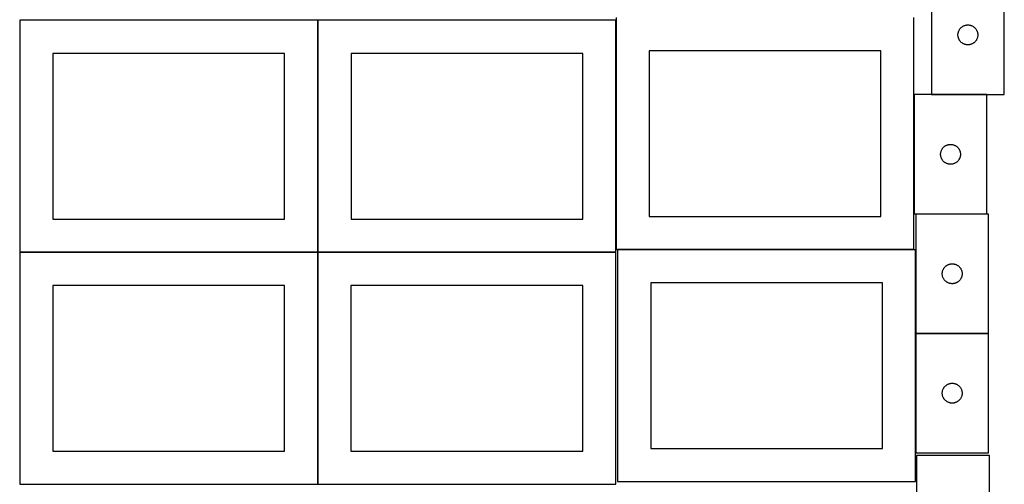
# Model space of a CAD drawing. Header units: millimetres. Extents: x 7 to 1493, y 7 to 2993.
# Tile 4 of 13: x 7 to 1493, y 1413 to 2114. Entities that reach past the tile are written whole.
import ezdxf

# ---------------------------------------------------------------- set-up
doc = ezdxf.new("R2010")
doc.units = ezdxf.units.MM
doc.layers.add('COMMON', color=5, linetype='CONTINUOUS', true_color=0x0000ff)
doc.layers.add('CUT', color=7, linetype='CONTINUOUS', true_color=0x000000)

msp = doc.modelspace()

# ---------------------------------------------------------------- linework, layer by layer
at = {"layer": 'COMMON'}
for p, q in [((456.781323, 1762.823825), (456.781323, 2112.823825)), ((906.981324, 1766.748824), (906.981324, 2112.823825)), ((1357.181324, 2000.504458), (1357.181324, 1820.504458)), ((1467.281325, 2000.604459), (1383.481931, 2000.604459)), ((456.524735, 1762.723825), (6.681322, 1762.723825)), ((456.624736, 1412.623824), (456.624736, 1762.623824)), ((906.724736, 1762.723825), (456.881323, 1762.723825)), ((1357.081324, 1766.648824), (909.574234, 1766.648824)), ((1359.674234, 1766.548823), (1359.674234, 1640.247744)), ((1359.674234, 1640.047743), (1359.674234, 1460.047743)), ((1469.774235, 1640.147744), (1359.774235, 1640.147744))]:
    msp.add_line(p, q, dxfattribs=at)
at = {"layer": 'CUT'}
for p, q in [((1383.481931, 2180.704459), (1383.481931, 2000.704459)), ((1493.481931, 2000.704459), (1493.481931, 2180.704459)), ((456.681322, 2112.823825), (6.681322, 2112.823825)), ((6.681322, 2112.823825), (6.681322, 1762.823825)), ((456.681322, 1762.823825), (456.681322, 2112.823825)), ((906.881323, 2112.823825), (456.881323, 2112.823825)), ((456.881323, 2112.823825), (456.881323, 1762.823825)), ((906.881323, 1762.823825), (906.881323, 2112.823825)), ((907.081324, 2116.748824), (907.081324, 1766.748824)), ((1357.081324, 1766.748824), (1357.081324, 2116.748824)), ((1424.587072, 2096.355377), (1424.896397, 2097.063174)), ((1424.896397, 2097.063174), (1425.241749, 2097.75411)), ((1425.241749, 2097.75411), (1425.622212, 2098.426351)), ((1425.622212, 2098.426351), (1426.036776, 2099.078114)), ((1426.036776, 2099.078114), (1426.484343, 2099.707673)), ((1426.484343, 2099.707673), (1426.963725, 2100.313356)), ((1426.963725, 2100.313356), (1427.473651, 2100.893559)), ((1427.473651, 2100.893559), (1428.012769, 2101.446741)), ((1428.012769, 2101.446741), (1428.57965, 2101.971438)), ((1428.57965, 2101.971438), (1429.172789, 2102.466256)), ((1429.172789, 2102.466256), (1429.790615, 2102.929884)), ((1429.790615, 2102.929884), (1430.431488, 2103.361092)), ((1430.431488, 2103.361092), (1431.09371, 2103.758737)), ((1431.09371, 2103.758737), (1431.775524, 2104.121765)), ((1431.775524, 2104.121765), (1432.475123, 2104.449212)), ((1432.475123, 2104.449212), (1433.19065, 2104.740211)), ((1433.19065, 2104.740211), (1433.920209, 2104.993989)), ((1433.920209, 2104.993989), (1434.661865, 2105.209874)), ((1434.661865, 2105.209874), (1435.41365, 2105.387294)), ((1435.41365, 2105.387294), (1436.173573, 2105.525777)), ((1436.173573, 2105.525777), (1436.939616, 2105.624957)), ((1436.939616, 2105.624957), (1437.70975, 2105.68457)), ((1437.70975, 2105.68457), (1438.481931, 2105.704459)), ((1438.481931, 2105.704459), (1439.254113, 2105.68457)), ((1439.254113, 2105.68457), (1440.024246, 2105.624957)), ((1440.024246, 2105.624957), (1440.79029, 2105.525777)), ((1440.79029, 2105.525777), (1441.550212, 2105.387294)), ((1441.550212, 2105.387294), (1442.301998, 2105.209874)), ((1442.301998, 2105.209874), (1443.043654, 2104.993989)), ((1443.043654, 2104.993989), (1443.773213, 2104.740211)), ((1443.773213, 2104.740211), (1444.48874, 2104.449212)), ((1444.48874, 2104.449212), (1445.188338, 2104.121765)), ((1445.188338, 2104.121765), (1445.870152, 2103.758737)), ((1445.870152, 2103.758737), (1446.532374, 2103.361092)), ((1446.532374, 2103.361092), (1447.173248, 2102.929884)), ((1447.173248, 2102.929884), (1447.791074, 2102.466256)), ((1447.791074, 2102.466256), (1448.384213, 2101.971438)), ((1448.384213, 2101.971438), (1448.951094, 2101.446741)), ((1448.951094, 2101.446741), (1449.490212, 2100.893559)), ((1449.490212, 2100.893559), (1450.000138, 2100.313356)), ((1450.000138, 2100.313356), (1450.47952, 2099.707673)), ((1450.47952, 2099.707673), (1450.927087, 2099.078114)), ((1450.927087, 2099.078114), (1451.341651, 2098.426351)), ((1451.341651, 2098.426351), (1451.722113, 2097.75411)), ((1451.722113, 2097.75411), (1452.067465, 2097.063174)), ((1452.067465, 2097.063174), (1452.376791, 2096.355377)), ((1423.486904, 2091.090677), (1423.526668, 2091.86209)), ((1423.486904, 2090.31824), (1423.486904, 2091.090677)), ((1423.526668, 2089.546827), (1423.486904, 2090.31824)), ((1423.526668, 2091.86209), (1423.606091, 2092.630434)), ((1423.606091, 2088.778483), (1423.526668, 2089.546827)), ((1423.606091, 2092.630434), (1423.724962, 2093.39367)), ((1423.724962, 2088.015247), (1423.606091, 2088.778483)), ((1423.724962, 2093.39367), (1423.882966, 2094.149775)), ((1423.882966, 2087.259142), (1423.724962, 2088.015247)), ((1423.882966, 2094.149775), (1424.079683, 2094.896743)), ((1424.079683, 2086.512174), (1423.882966, 2087.259142)), ((1424.079683, 2094.896743), (1424.314593, 2095.632594)), ((1424.314593, 2085.776323), (1424.079683, 2086.512174)), ((1424.314593, 2095.632594), (1424.587072, 2096.355377)), ((1424.587072, 2085.05354), (1424.314593, 2085.776323)), ((1424.896397, 2084.345743), (1424.587072, 2085.05354)), ((1425.241749, 2083.654807), (1424.896397, 2084.345743)), ((1425.622212, 2082.982567), (1425.241749, 2083.654807)), ((1426.036776, 2082.330803), (1425.622212, 2082.982567)), ((1426.484343, 2081.701244), (1426.036776, 2082.330803)), ((1450.927087, 2082.330803), (1450.47952, 2081.701244)), ((1451.341651, 2082.982567), (1450.927087, 2082.330803)), ((1451.722113, 2083.654807), (1451.341651, 2082.982567)), ((1452.067465, 2084.345743), (1451.722113, 2083.654807)), ((1452.376791, 2085.05354), (1452.067465, 2084.345743)), ((1452.376791, 2096.355377), (1452.64927, 2095.632594)), ((1452.64927, 2085.776323), (1452.376791, 2085.05354)), ((1452.64927, 2095.632594), (1452.884179, 2094.896743)), ((1452.884179, 2086.512174), (1452.64927, 2085.776323)), ((1452.884179, 2094.896743), (1453.080897, 2094.149775)), ((1453.080897, 2087.259142), (1452.884179, 2086.512174)), ((1453.080897, 2094.149775), (1453.238901, 2093.39367)), ((1453.238901, 2088.015247), (1453.080897, 2087.259142)), ((1453.238901, 2093.39367), (1453.357771, 2092.630434)), ((1453.357771, 2088.778483), (1453.238901, 2088.015247)), ((1453.357771, 2092.630434), (1453.437194, 2091.86209)), ((1453.437194, 2089.546827), (1453.357771, 2088.778483)), ((1453.437194, 2091.86209), (1453.476958, 2091.090677)), ((1453.476958, 2090.31824), (1453.437194, 2089.546827)), ((1453.476958, 2091.090677), (1453.476958, 2090.31824)), ((1426.963725, 2081.095561), (1426.484343, 2081.701244)), ((1427.473651, 2080.515358), (1426.963725, 2081.095561)), ((1428.012769, 2079.962176), (1427.473651, 2080.515358)), ((1428.57965, 2079.43748), (1428.012769, 2079.962176)), ((1429.172789, 2078.942661), (1428.57965, 2079.43748)), ((1429.790615, 2078.479033), (1429.172789, 2078.942661)), ((1430.431488, 2078.047825), (1429.790615, 2078.479033)), ((1431.09371, 2077.65018), (1430.431488, 2078.047825)), ((1431.775524, 2077.287152), (1431.09371, 2077.65018)), ((1432.475123, 2076.959705), (1431.775524, 2077.287152)), ((1433.19065, 2076.668706), (1432.475123, 2076.959705)), ((1433.920209, 2076.414928), (1433.19065, 2076.668706)), ((1434.661865, 2076.199043), (1433.920209, 2076.414928)), ((1435.41365, 2076.021623), (1434.661865, 2076.199043)), ((1436.173573, 2075.88314), (1435.41365, 2076.021623)), ((1436.939616, 2075.78396), (1436.173573, 2075.88314)), ((1437.70975, 2075.724347), (1436.939616, 2075.78396)), ((1438.481931, 2075.704459), (1437.70975, 2075.724347)), ((1439.254113, 2075.724347), (1438.481931, 2075.704459)), ((1440.024246, 2075.78396), (1439.254113, 2075.724347)), ((1440.79029, 2075.88314), (1440.024246, 2075.78396)), ((1441.550212, 2076.021623), (1440.79029, 2075.88314)), ((1442.301998, 2076.199043), (1441.550212, 2076.021623)), ((1443.043654, 2076.414928), (1442.301998, 2076.199043)), ((1443.773213, 2076.668706), (1443.043654, 2076.414928)), ((1444.48874, 2076.959705), (1443.773213, 2076.668706)), ((1445.188338, 2077.287152), (1444.48874, 2076.959705)), ((1445.870152, 2077.65018), (1445.188338, 2077.287152)), ((1446.532374, 2078.047825), (1445.870152, 2077.65018)), ((1447.173248, 2078.479033), (1446.532374, 2078.047825)), ((1447.791074, 2078.942661), (1447.173248, 2078.479033)), ((1448.384213, 2079.43748), (1447.791074, 2078.942661)), ((1448.951094, 2079.962176), (1448.384213, 2079.43748)), ((1449.490212, 2080.515358), (1448.951094, 2079.962176)), ((1450.000138, 2081.095561), (1449.490212, 2080.515358)), ((1450.47952, 2081.701244), (1450.000138, 2081.095561)), ((406.681322, 2062.823825), (56.681322, 2062.823825)), ((56.681322, 2062.823825), (56.681322, 1812.823825)), ((406.681322, 1812.823825), (406.681322, 2062.823825)), ((856.881323, 2062.823825), (506.881323, 2062.823825)), ((506.881323, 2062.823825), (506.881323, 1812.823825)), ((856.881323, 1812.823825), (856.881323, 2062.823825)), ((1307.081324, 2066.748824), (957.081324, 2066.748824)), ((957.081324, 2066.748824), (957.081324, 1816.748824)), ((1307.081324, 1816.748824), (1307.081324, 2066.748824)), ((1467.281325, 2000.504458), (1357.281325, 2000.504458)), ((1357.281325, 2000.504458), (1357.281325, 1820.504458)), ((1383.481931, 2000.704459), (1493.481931, 2000.704459)), ((1467.281325, 1820.504458), (1467.281325, 2000.504458)), ((1399.041143, 1917.554109), (1399.421605, 1918.22635)), ((1399.421605, 1918.22635), (1399.83617, 1918.878113)), ((1399.83617, 1918.878113), (1400.283736, 1919.507672)), ((1400.283736, 1919.507672), (1400.763118, 1920.113355)), ((1400.763118, 1920.113355), (1401.273044, 1920.693558)), ((1401.273044, 1920.693558), (1401.812162, 1921.24674)), ((1401.812162, 1921.24674), (1402.379043, 1921.771437)), ((1402.379043, 1921.771437), (1402.972183, 1922.266255)), ((1402.972183, 1922.266255), (1403.590008, 1922.729883)), ((1403.590008, 1922.729883), (1404.230882, 1923.161091)), ((1404.230882, 1923.161091), (1404.893104, 1923.558736)), ((1404.893104, 1923.558736), (1405.574918, 1923.921764)), ((1405.574918, 1923.921764), (1406.274516, 1924.249211)), ((1406.274516, 1924.249211), (1406.990043, 1924.54021)), ((1406.990043, 1924.54021), (1407.719602, 1924.793988)), ((1407.719602, 1924.793988), (1408.461258, 1925.009873)), ((1408.461258, 1925.009873), (1409.213044, 1925.187293)), ((1409.213044, 1925.187293), (1409.972966, 1925.325776)), ((1409.972966, 1925.325776), (1410.73901, 1925.424956)), ((1410.73901, 1925.424956), (1411.509143, 1925.484569)), ((1411.509143, 1925.484569), (1412.281325, 1925.504458)), ((1412.281325, 1925.504458), (1413.053506, 1925.484569)), ((1413.053506, 1925.484569), (1413.82364, 1925.424956)), ((1413.82364, 1925.424956), (1414.589683, 1925.325776)), ((1414.589683, 1925.325776), (1415.349606, 1925.187293)), ((1415.349606, 1925.187293), (1416.101392, 1925.009873)), ((1416.101392, 1925.009873), (1416.843047, 1924.793988)), ((1416.843047, 1924.793988), (1417.572606, 1924.54021)), ((1417.572606, 1924.54021), (1418.288133, 1924.249211)), ((1418.288133, 1924.249211), (1418.987732, 1923.921764)), ((1418.987732, 1923.921764), (1419.669546, 1923.558736)), ((1419.669546, 1923.558736), (1420.331768, 1923.161091)), ((1420.331768, 1923.161091), (1420.972641, 1922.729883)), ((1420.972641, 1922.729883), (1421.590467, 1922.266255)), ((1421.590467, 1922.266255), (1422.183607, 1921.771437)), ((1422.183607, 1921.771437), (1422.750487, 1921.24674)), ((1422.750487, 1921.24674), (1423.289605, 1920.693558)), ((1423.289605, 1920.693558), (1423.799531, 1920.113355)), ((1423.799531, 1920.113355), (1424.278913, 1919.507672)), ((1424.278913, 1919.507672), (1424.72648, 1918.878113)), ((1424.72648, 1918.878113), (1425.141044, 1918.22635)), ((1425.141044, 1918.22635), (1425.521507, 1917.554109)), ((1397.286298, 1910.890676), (1397.326062, 1911.662089)), ((1397.286298, 1910.118239), (1397.286298, 1910.890676)), ((1397.326062, 1909.346826), (1397.286298, 1910.118239)), ((1397.326062, 1911.662089), (1397.405485, 1912.430433)), ((1397.405485, 1908.578482), (1397.326062, 1909.346826)), ((1397.405485, 1912.430433), (1397.524355, 1913.193669)), ((1397.524355, 1907.815246), (1397.405485, 1908.578482)), ((1397.524355, 1913.193669), (1397.682359, 1913.949774)), ((1397.682359, 1907.059141), (1397.524355, 1907.815246)), ((1397.682359, 1913.949774), (1397.879077, 1914.696742)), ((1397.879077, 1906.312173), (1397.682359, 1907.059141)), ((1397.879077, 1914.696742), (1398.113986, 1915.432593)), ((1398.113986, 1905.576322), (1397.879077, 1906.312173)), ((1398.113986, 1915.432593), (1398.386465, 1916.155376)), ((1398.386465, 1904.853539), (1398.113986, 1905.576322)), ((1398.386465, 1916.155376), (1398.695791, 1916.863173)), ((1398.695791, 1904.145742), (1398.386465, 1904.853539)), ((1398.695791, 1916.863173), (1399.041143, 1917.554109)), ((1399.041143, 1903.454806), (1398.695791, 1904.145742)), ((1399.421605, 1902.782566), (1399.041143, 1903.454806)), ((1425.521507, 1903.454806), (1425.141044, 1902.782566)), ((1425.521507, 1917.554109), (1425.866859, 1916.863173)), ((1425.866859, 1904.145742), (1425.521507, 1903.454806)), ((1425.866859, 1916.863173), (1426.176184, 1916.155376)), ((1426.176184, 1904.853539), (1425.866859, 1904.145742)), ((1426.176184, 1916.155376), (1426.448663, 1915.432593)), ((1426.448663, 1905.576322), (1426.176184, 1904.853539)), ((1426.448663, 1915.432593), (1426.683573, 1914.696742)), ((1426.683573, 1906.312173), (1426.448663, 1905.576322)), ((1426.683573, 1914.696742), (1426.88029, 1913.949774)), ((1426.88029, 1907.059141), (1426.683573, 1906.312173)), ((1426.88029, 1913.949774), (1427.038294, 1913.193669)), ((1427.038294, 1907.815246), (1426.88029, 1907.059141)), ((1427.038294, 1913.193669), (1427.157165, 1912.430433)), ((1427.157165, 1908.578482), (1427.038294, 1907.815246)), ((1427.157165, 1912.430433), (1427.236588, 1911.662089)), ((1427.236588, 1909.346826), (1427.157165, 1908.578482)), ((1427.236588, 1911.662089), (1427.276352, 1910.890676)), ((1427.276352, 1910.118239), (1427.236588, 1909.346826)), ((1427.276352, 1910.890676), (1427.276352, 1910.118239)), ((1399.83617, 1902.130802), (1399.421605, 1902.782566)), ((1400.283736, 1901.501243), (1399.83617, 1902.130802)), ((1400.763118, 1900.89556), (1400.283736, 1901.501243)), ((1401.273044, 1900.315357), (1400.763118, 1900.89556)), ((1401.812162, 1899.762175), (1401.273044, 1900.315357)), ((1402.379043, 1899.237479), (1401.812162, 1899.762175)), ((1402.972183, 1898.74266), (1402.379043, 1899.237479)), ((1403.590008, 1898.279032), (1402.972183, 1898.74266)), ((1404.230882, 1897.847824), (1403.590008, 1898.279032)), ((1404.893104, 1897.450179), (1404.230882, 1897.847824)), ((1405.574918, 1897.087151), (1404.893104, 1897.450179)), ((1406.274516, 1896.759704), (1405.574918, 1897.087151)), ((1406.990043, 1896.468705), (1406.274516, 1896.759704)), ((1407.719602, 1896.214927), (1406.990043, 1896.468705)), ((1408.461258, 1895.999042), (1407.719602, 1896.214927)), ((1409.213044, 1895.821622), (1408.461258, 1895.999042)), ((1409.972966, 1895.683139), (1409.213044, 1895.821622)), ((1410.73901, 1895.583959), (1409.972966, 1895.683139)), ((1411.509143, 1895.524346), (1410.73901, 1895.583959)), ((1412.281325, 1895.504458), (1411.509143, 1895.524346)), ((1413.053506, 1895.524346), (1412.281325, 1895.504458)), ((1413.82364, 1895.583959), (1413.053506, 1895.524346)), ((1414.589683, 1895.683139), (1413.82364, 1895.583959)), ((1415.349606, 1895.821622), (1414.589683, 1895.683139)), ((1416.101392, 1895.999042), (1415.349606, 1895.821622)), ((1416.843047, 1896.214927), (1416.101392, 1895.999042)), ((1417.572606, 1896.468705), (1416.843047, 1896.214927)), ((1418.288133, 1896.759704), (1417.572606, 1896.468705)), ((1418.987732, 1897.087151), (1418.288133, 1896.759704)), ((1419.669546, 1897.450179), (1418.987732, 1897.087151)), ((1420.331768, 1897.847824), (1419.669546, 1897.450179)), ((1420.972641, 1898.279032), (1420.331768, 1897.847824)), ((1421.590467, 1898.74266), (1420.972641, 1898.279032)), ((1422.183607, 1899.237479), (1421.590467, 1898.74266)), ((1422.750487, 1899.762175), (1422.183607, 1899.237479)), ((1423.289605, 1900.315357), (1422.750487, 1899.762175)), ((1423.799531, 1900.89556), (1423.289605, 1900.315357)), ((1424.278913, 1901.501243), (1423.799531, 1900.89556)), ((1424.72648, 1902.130802), (1424.278913, 1901.501243)), ((1425.141044, 1902.782566), (1424.72648, 1902.130802)), ((957.081324, 1816.748824), (1307.081324, 1816.748824)), ((1357.281325, 1820.504458), (1467.281325, 1820.504458)), ((1469.774235, 1820.247744), (1359.774235, 1820.247744)), ((1359.774235, 1820.247744), (1359.774235, 1640.247744)), ((1469.774235, 1640.247744), (1469.774235, 1820.247744)), ((56.681322, 1812.823825), (406.681322, 1812.823825)), ((506.881323, 1812.823825), (856.881323, 1812.823825)), ((456.524735, 1762.623824), (6.524735, 1762.623824)), ((6.524735, 1762.623824), (6.524735, 1412.623824)), ((6.681322, 1762.823825), (456.681322, 1762.823825)), ((456.524735, 1412.623824), (456.524735, 1762.623824)), ((906.724736, 1762.623824), (456.724736, 1762.623824)), ((456.724736, 1762.623824), (456.724736, 1412.623824)), ((456.881323, 1762.823825), (906.881323, 1762.823825)), ((906.724736, 1412.623824), (906.724736, 1762.623824)), ((907.081324, 1766.748824), (1357.081324, 1766.748824)), ((1359.574234, 1766.548823), (909.574234, 1766.548823)), ((909.574234, 1766.548823), (909.574234, 1416.548823)), ((1359.574234, 1416.548823), (1359.574234, 1766.548823)), ((1402.776646, 1739.250958), (1403.256028, 1739.856641)), ((1403.256028, 1739.856641), (1403.765955, 1740.436844)), ((1403.765955, 1740.436844), (1404.305073, 1740.990027)), ((1404.305073, 1740.990027), (1404.871953, 1741.514723)), ((1404.871953, 1741.514723), (1405.465093, 1742.009541)), ((1405.465093, 1742.009541), (1406.082919, 1742.473169)), ((1406.082919, 1742.473169), (1406.723792, 1742.904377)), ((1406.723792, 1742.904377), (1407.386014, 1743.302022)), ((1407.386014, 1743.302022), (1408.067828, 1743.66505)), ((1408.067828, 1743.66505), (1408.767427, 1743.992497)), ((1408.767427, 1743.992497), (1409.482954, 1744.283496)), ((1409.482954, 1744.283496), (1410.212513, 1744.537274)), ((1410.212513, 1744.537274), (1410.954168, 1744.75316)), ((1410.954168, 1744.75316), (1411.705954, 1744.930579)), ((1411.705954, 1744.930579), (1412.465876, 1745.069062)), ((1412.465876, 1745.069062), (1413.23192, 1745.168242)), ((1413.23192, 1745.168242), (1414.002054, 1745.227855)), ((1414.002054, 1745.227855), (1414.774235, 1745.247744)), ((1414.774235, 1745.247744), (1415.546416, 1745.227855)), ((1415.546416, 1745.227855), (1416.31655, 1745.168242)), ((1416.31655, 1745.168242), (1417.082594, 1745.069062)), ((1417.082594, 1745.069062), (1417.842516, 1744.930579)), ((1417.842516, 1744.930579), (1418.594302, 1744.75316)), ((1418.594302, 1744.75316), (1419.335958, 1744.537274)), ((1419.335958, 1744.537274), (1420.065516, 1744.283496)), ((1420.065516, 1744.283496), (1420.781044, 1743.992497)), ((1420.781044, 1743.992497), (1421.480642, 1743.66505)), ((1421.480642, 1743.66505), (1422.162456, 1743.302022)), ((1422.162456, 1743.302022), (1422.824678, 1742.904377)), ((1422.824678, 1742.904377), (1423.465552, 1742.473169)), ((1423.465552, 1742.473169), (1424.083377, 1742.009541)), ((1424.083377, 1742.009541), (1424.676517, 1741.514723)), ((1424.676517, 1741.514723), (1425.243397, 1740.990027)), ((1425.243397, 1740.990027), (1425.782516, 1740.436844)), ((1425.782516, 1740.436844), (1426.292442, 1739.856641)), ((1426.292442, 1739.856641), (1426.771824, 1739.250958)), ((1399.779208, 1730.633962), (1399.818972, 1731.405376)), ((1399.779208, 1729.861525), (1399.779208, 1730.633962)), ((1399.818972, 1729.090112), (1399.779208, 1729.861525)), ((1399.818972, 1731.405376), (1399.898395, 1732.173719)), ((1399.898395, 1728.321768), (1399.818972, 1729.090112)), ((1399.898395, 1732.173719), (1400.017266, 1732.936955)), ((1400.017266, 1727.558532), (1399.898395, 1728.321768)), ((1400.017266, 1732.936955), (1400.17527, 1733.69306)), ((1400.17527, 1726.802428), (1400.017266, 1727.558532)), ((1400.17527, 1733.69306), (1400.371987, 1734.440028)), ((1400.371987, 1726.055459), (1400.17527, 1726.802428)), ((1400.371987, 1734.440028), (1400.606897, 1735.175879)), ((1400.606897, 1725.319608), (1400.371987, 1726.055459)), ((1400.606897, 1735.175879), (1400.879376, 1735.898662)), ((1400.879376, 1724.596825), (1400.606897, 1725.319608)), ((1400.879376, 1735.898662), (1401.188701, 1736.60646)), ((1401.188701, 1736.60646), (1401.534053, 1737.297395)), ((1401.534053, 1737.297395), (1401.914516, 1737.969636)), ((1401.914516, 1737.969636), (1402.32908, 1738.6214)), ((1402.32908, 1738.6214), (1402.776646, 1739.250958)), ((1426.771824, 1739.250958), (1427.21939, 1738.6214)), ((1427.21939, 1738.6214), (1427.633955, 1737.969636)), ((1427.633955, 1737.969636), (1428.014417, 1737.297395)), ((1428.014417, 1737.297395), (1428.359769, 1736.60646)), ((1428.359769, 1736.60646), (1428.669095, 1735.898662)), ((1428.669095, 1735.898662), (1428.941574, 1735.175879)), ((1428.941574, 1725.319608), (1428.669095, 1724.596825)), ((1428.941574, 1735.175879), (1429.176483, 1734.440028)), ((1429.176483, 1726.055459), (1428.941574, 1725.319608)), ((1429.176483, 1734.440028), (1429.373201, 1733.69306)), ((1429.373201, 1726.802428), (1429.176483, 1726.055459)), ((1429.373201, 1733.69306), (1429.531204, 1732.936955)), ((1429.531204, 1727.558532), (1429.373201, 1726.802428)), ((1429.531204, 1732.936955), (1429.650075, 1732.173719)), ((1429.650075, 1728.321768), (1429.531204, 1727.558532)), ((1429.650075, 1732.173719), (1429.729498, 1731.405376)), ((1429.729498, 1729.090112), (1429.650075, 1728.321768)), ((1429.729498, 1731.405376), (1429.769262, 1730.633962)), ((1429.769262, 1729.861525), (1429.729498, 1729.090112)), ((1429.769262, 1730.633962), (1429.769262, 1729.861525)), ((406.524735, 1712.623824), (56.524735, 1712.623824)), ((56.524735, 1712.623824), (56.524735, 1462.623824)), ((406.524735, 1462.623824), (406.524735, 1712.623824)), ((856.724736, 1712.623824), (506.724736, 1712.623824)), ((506.724736, 1712.623824), (506.724736, 1462.623824)), ((856.724736, 1462.623824), (856.724736, 1712.623824)), ((1309.574234, 1716.548823), (959.574234, 1716.548823)), ((959.574234, 1716.548823), (959.574234, 1466.548823)), ((1309.574234, 1466.548823), (1309.574234, 1716.548823)), ((1401.188701, 1723.889028), (1400.879376, 1724.596825)), ((1401.534053, 1723.198093), (1401.188701, 1723.889028)), ((1401.914516, 1722.525852), (1401.534053, 1723.198093)), ((1402.32908, 1721.874088), (1401.914516, 1722.525852)), ((1402.776646, 1721.244529), (1402.32908, 1721.874088)), ((1403.256028, 1720.638846), (1402.776646, 1721.244529)), ((1403.765955, 1720.058644), (1403.256028, 1720.638846)), ((1404.305073, 1719.505461), (1403.765955, 1720.058644)), ((1404.871953, 1718.980765), (1404.305073, 1719.505461)), ((1405.465093, 1718.485947), (1404.871953, 1718.980765)), ((1406.082919, 1718.022319), (1405.465093, 1718.485947)), ((1406.723792, 1717.59111), (1406.082919, 1718.022319)), ((1407.386014, 1717.193465), (1406.723792, 1717.59111)), ((1408.067828, 1716.830437), (1407.386014, 1717.193465)), ((1408.767427, 1716.50299), (1408.067828, 1716.830437)), ((1409.482954, 1716.211991), (1408.767427, 1716.50299)), ((1410.212513, 1715.958213), (1409.482954, 1716.211991)), ((1410.954168, 1715.742328), (1410.212513, 1715.958213)), ((1411.705954, 1715.564908), (1410.954168, 1715.742328)), ((1412.465876, 1715.426425), (1411.705954, 1715.564908)), ((1413.23192, 1715.327246), (1412.465876, 1715.426425)), ((1414.002054, 1715.267632), (1413.23192, 1715.327246)), ((1414.774235, 1715.247744), (1414.002054, 1715.267632)), ((1415.546416, 1715.267632), (1414.774235, 1715.247744)), ((1416.31655, 1715.327246), (1415.546416, 1715.267632)), ((1417.082594, 1715.426425), (1416.31655, 1715.327246)), ((1417.842516, 1715.564908), (1417.082594, 1715.426425)), ((1418.594302, 1715.742328), (1417.842516, 1715.564908)), ((1419.335958, 1715.958213), (1418.594302, 1715.742328)), ((1420.065516, 1716.211991), (1419.335958, 1715.958213)), ((1420.781044, 1716.50299), (1420.065516, 1716.211991)), ((1421.480642, 1716.830437), (1420.781044, 1716.50299)), ((1422.162456, 1717.193465), (1421.480642, 1716.830437)), ((1422.824678, 1717.59111), (1422.162456, 1717.193465)), ((1423.465552, 1718.022319), (1422.824678, 1717.59111)), ((1424.083377, 1718.485947), (1423.465552, 1718.022319)), ((1424.676517, 1718.980765), (1424.083377, 1718.485947)), ((1425.243397, 1719.505461), (1424.676517, 1718.980765)), ((1425.782516, 1720.058644), (1425.243397, 1719.505461)), ((1426.292442, 1720.638846), (1425.782516, 1720.058644)), ((1426.771824, 1721.244529), (1426.292442, 1720.638846)), ((1427.21939, 1721.874088), (1426.771824, 1721.244529)), ((1427.633955, 1722.525852), (1427.21939, 1721.874088)), ((1428.014417, 1723.198093), (1427.633955, 1722.525852)), ((1428.359769, 1723.889028), (1428.014417, 1723.198093)), ((1428.669095, 1724.596825), (1428.359769, 1723.889028)), ((1359.774235, 1640.247744), (1469.774235, 1640.247744)), ((1469.774235, 1640.047743), (1359.774235, 1640.047743)), ((1359.774235, 1640.047743), (1359.774235, 1460.047743)), ((1469.774235, 1460.047743), (1469.774235, 1640.047743)), ((1404.305073, 1560.790026), (1404.871953, 1561.314722)), ((1404.871953, 1561.314722), (1405.465093, 1561.80954)), ((1405.465093, 1561.80954), (1406.082919, 1562.273168)), ((1406.082919, 1562.273168), (1406.723792, 1562.704376)), ((1406.723792, 1562.704376), (1407.386014, 1563.102021)), ((1407.386014, 1563.102021), (1408.067828, 1563.465049)), ((1408.067828, 1563.465049), (1408.767427, 1563.792496)), ((1408.767427, 1563.792496), (1409.482954, 1564.083495)), ((1409.482954, 1564.083495), (1410.212513, 1564.337273)), ((1410.212513, 1564.337273), (1410.954168, 1564.553159)), ((1410.954168, 1564.553159), (1411.705954, 1564.730578)), ((1411.705954, 1564.730578), (1412.465876, 1564.869061)), ((1412.465876, 1564.869061), (1413.23192, 1564.968241)), ((1413.23192, 1564.968241), (1414.002054, 1565.027854)), ((1414.002054, 1565.027854), (1414.774235, 1565.047743)), ((1414.774235, 1565.047743), (1415.546416, 1565.027854)), ((1415.546416, 1565.027854), (1416.31655, 1564.968241)), ((1416.31655, 1564.968241), (1417.082594, 1564.869061)), ((1417.082594, 1564.869061), (1417.842516, 1564.730578)), ((1417.842516, 1564.730578), (1418.594302, 1564.553159)), ((1418.594302, 1564.553159), (1419.335958, 1564.337273)), ((1419.335958, 1564.337273), (1420.065516, 1564.083495)), ((1420.065516, 1564.083495), (1420.781044, 1563.792496)), ((1420.781044, 1563.792496), (1421.480642, 1563.465049)), ((1421.480642, 1563.465049), (1422.162456, 1563.102021)), ((1422.162456, 1563.102021), (1422.824678, 1562.704376)), ((1422.824678, 1562.704376), (1423.465552, 1562.273168)), ((1423.465552, 1562.273168), (1424.083377, 1561.80954)), ((1424.083377, 1561.80954), (1424.676517, 1561.314722)), ((1424.676517, 1561.314722), (1425.243397, 1560.790026)), ((1399.779208, 1550.433961), (1399.818972, 1551.205375)), ((1399.779208, 1549.661524), (1399.779208, 1550.433961)), ((1399.818972, 1548.890111), (1399.779208, 1549.661524)), ((1399.818972, 1551.205375), (1399.898395, 1551.973718)), ((1399.898395, 1548.121767), (1399.818972, 1548.890111)), ((1399.898395, 1551.973718), (1400.017266, 1552.736954)), ((1400.017266, 1547.358531), (1399.898395, 1548.121767)), ((1400.017266, 1552.736954), (1400.17527, 1553.493059)), ((1400.17527, 1546.602427), (1400.017266, 1547.358531)), ((1400.17527, 1553.493059), (1400.371987, 1554.240027)), ((1400.371987, 1545.855458), (1400.17527, 1546.602427)), ((1400.371987, 1554.240027), (1400.606897, 1554.975878)), ((1400.606897, 1554.975878), (1400.879376, 1555.698661)), ((1400.879376, 1555.698661), (1401.188701, 1556.406459)), ((1401.188701, 1556.406459), (1401.534053, 1557.097394)), ((1401.534053, 1557.097394), (1401.914516, 1557.769635)), ((1401.914516, 1557.769635), (1402.32908, 1558.421399)), ((1402.32908, 1558.421399), (1402.776646, 1559.050957)), ((1402.776646, 1559.050957), (1403.256028, 1559.65664)), ((1403.256028, 1559.65664), (1403.765955, 1560.236843)), ((1403.765955, 1560.236843), (1404.305073, 1560.790026)), ((1425.243397, 1560.790026), (1425.782516, 1560.236843)), ((1425.782516, 1560.236843), (1426.292442, 1559.65664)), ((1426.292442, 1559.65664), (1426.771824, 1559.050957)), ((1426.771824, 1559.050957), (1427.21939, 1558.421399)), ((1427.21939, 1558.421399), (1427.633955, 1557.769635)), ((1427.633955, 1557.769635), (1428.014417, 1557.097394)), ((1428.014417, 1557.097394), (1428.359769, 1556.406459)), ((1428.359769, 1556.406459), (1428.669095, 1555.698661)), ((1428.669095, 1555.698661), (1428.941574, 1554.975878)), ((1428.941574, 1554.975878), (1429.176483, 1554.240027)), ((1429.176483, 1554.240027), (1429.373201, 1553.493059)), ((1429.373201, 1546.602427), (1429.176483, 1545.855458)), ((1429.373201, 1553.493059), (1429.531204, 1552.736954)), ((1429.531204, 1547.358531), (1429.373201, 1546.602427)), ((1429.531204, 1552.736954), (1429.650075, 1551.973718)), ((1429.650075, 1548.121767), (1429.531204, 1547.358531)), ((1429.650075, 1551.973718), (1429.729498, 1551.205375)), ((1429.729498, 1548.890111), (1429.650075, 1548.121767)), ((1429.729498, 1551.205375), (1429.769262, 1550.433961)), ((1429.769262, 1549.661524), (1429.729498, 1548.890111)), ((1429.769262, 1550.433961), (1429.769262, 1549.661524)), ((1400.606897, 1545.119607), (1400.371987, 1545.855458)), ((1400.879376, 1544.396824), (1400.606897, 1545.119607)), ((1401.188701, 1543.689027), (1400.879376, 1544.396824)), ((1401.534053, 1542.998092), (1401.188701, 1543.689027)), ((1401.914516, 1542.325851), (1401.534053, 1542.998092)), ((1402.32908, 1541.674087), (1401.914516, 1542.325851)), ((1402.776646, 1541.044528), (1402.32908, 1541.674087)), ((1403.256028, 1540.438845), (1402.776646, 1541.044528)), ((1403.765955, 1539.858643), (1403.256028, 1540.438845)), ((1404.305073, 1539.30546), (1403.765955, 1539.858643)), ((1404.871953, 1538.780764), (1404.305073, 1539.30546)), ((1405.465093, 1538.285946), (1404.871953, 1538.780764)), ((1406.082919, 1537.822318), (1405.465093, 1538.285946)), ((1406.723792, 1537.391109), (1406.082919, 1537.822318)), ((1407.386014, 1536.993464), (1406.723792, 1537.391109)), ((1408.067828, 1536.630436), (1407.386014, 1536.993464)), ((1408.767427, 1536.302989), (1408.067828, 1536.630436)), ((1409.482954, 1536.01199), (1408.767427, 1536.302989)), ((1410.212513, 1535.758212), (1409.482954, 1536.01199)), ((1410.954168, 1535.542327), (1410.212513, 1535.758212)), ((1411.705954, 1535.364907), (1410.954168, 1535.542327)), ((1412.465876, 1535.226424), (1411.705954, 1535.364907)), ((1413.23192, 1535.127245), (1412.465876, 1535.226424)), ((1414.002054, 1535.067631), (1413.23192, 1535.127245)), ((1414.774235, 1535.047743), (1414.002054, 1535.067631)), ((1415.546416, 1535.067631), (1414.774235, 1535.047743)), ((1416.31655, 1535.127245), (1415.546416, 1535.067631)), ((1417.082594, 1535.226424), (1416.31655, 1535.127245)), ((1417.842516, 1535.364907), (1417.082594, 1535.226424)), ((1418.594302, 1535.542327), (1417.842516, 1535.364907)), ((1419.335958, 1535.758212), (1418.594302, 1535.542327)), ((1420.065516, 1536.01199), (1419.335958, 1535.758212)), ((1420.781044, 1536.302989), (1420.065516, 1536.01199)), ((1421.480642, 1536.630436), (1420.781044, 1536.302989)), ((1422.162456, 1536.993464), (1421.480642, 1536.630436)), ((1422.824678, 1537.391109), (1422.162456, 1536.993464)), ((1423.465552, 1537.822318), (1422.824678, 1537.391109)), ((1424.083377, 1538.285946), (1423.465552, 1537.822318)), ((1424.676517, 1538.780764), (1424.083377, 1538.285946)), ((1425.243397, 1539.30546), (1424.676517, 1538.780764)), ((1425.782516, 1539.858643), (1425.243397, 1539.30546)), ((1426.292442, 1540.438845), (1425.782516, 1539.858643)), ((1426.771824, 1541.044528), (1426.292442, 1540.438845)), ((1427.21939, 1541.674087), (1426.771824, 1541.044528)), ((1427.633955, 1542.325851), (1427.21939, 1541.674087)), ((1428.014417, 1542.998092), (1427.633955, 1542.325851)), ((1428.359769, 1543.689027), (1428.014417, 1542.998092)), ((1428.669095, 1544.396824), (1428.359769, 1543.689027)), ((1428.941574, 1545.119607), (1428.669095, 1544.396824)), ((1429.176483, 1545.855458), (1428.941574, 1545.119607)), ((56.524735, 1462.623824), (406.524735, 1462.623824)), ((506.724736, 1462.623824), (856.724736, 1462.623824)), ((959.574234, 1466.548823), (1309.574234, 1466.548823)), ((1359.774235, 1460.047743), (1469.774235, 1460.047743)), ((1471.012425, 1455.873404), (1361.012425, 1455.873404)), ((1361.012425, 1455.873404), (1361.012425, 1275.873404)), ((1471.012425, 1275.873404), (1471.012425, 1455.873404)), ((6.524735, 1412.623824), (456.524735, 1412.623824)), ((456.724736, 1412.623824), (906.724736, 1412.623824)), ((909.574234, 1416.548823), (1359.574234, 1416.548823))]:
    msp.add_line(p, q, dxfattribs=at)

doc.saveas('drawing.dxf')
